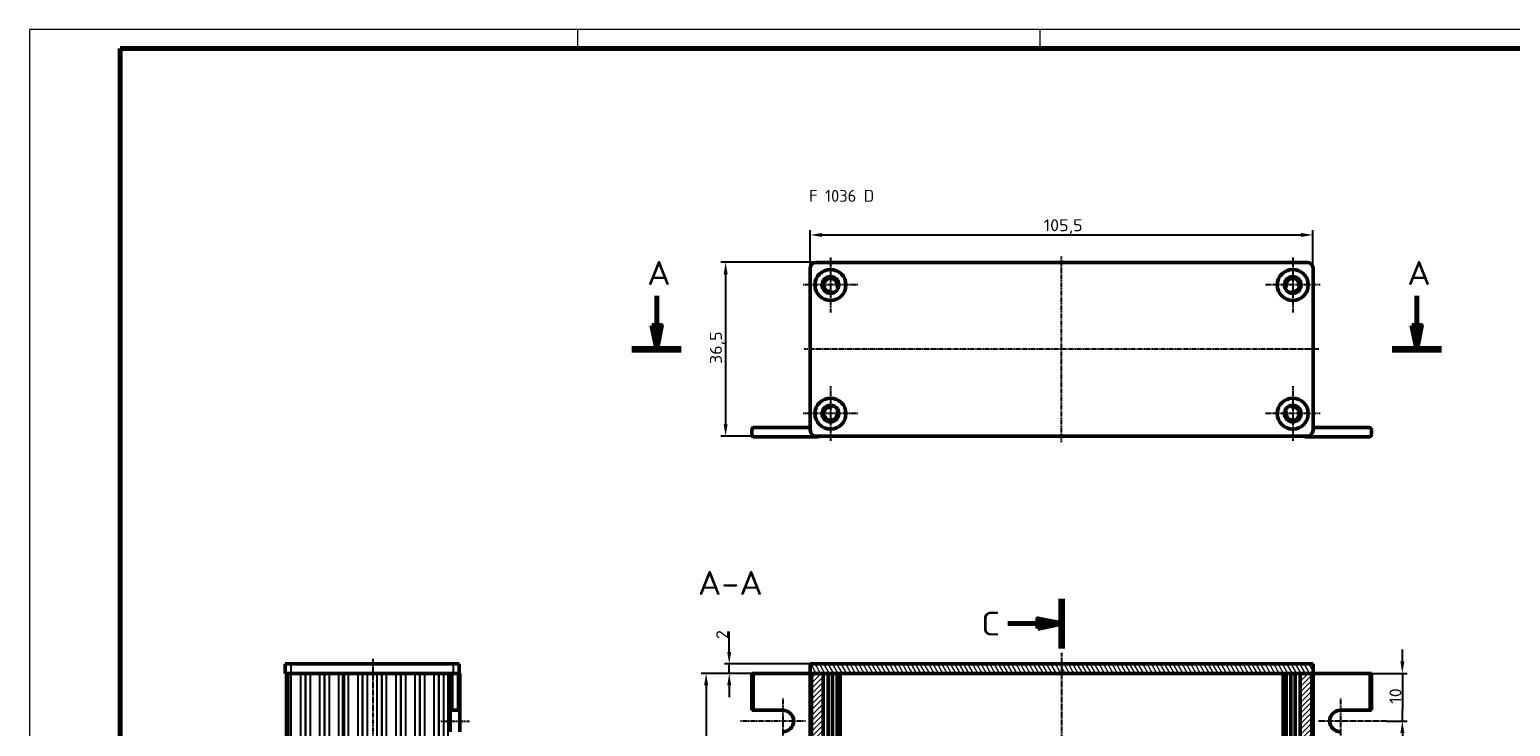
# Model space of a CAD drawing. Header units: millimetres. Extents: x 1 to 593, y 1 to 419.
# Tile 4 of 6: x 1 to 312, y 273 to 419. Entities that reach past the tile are written whole.
import ezdxf

# ---------------------------------------------------------------- set-up
doc = ezdxf.new("R2010")
doc.units = ezdxf.units.MM
doc.linetypes.add('CHAIN', pattern=[0.3543, 0.2362, -0.0295, 0.0591, -0.0295])
doc.linetypes.add('DASH_DOT', pattern=[0.37, 0.24, -0.06, 0.01, -0.06])
doc.layers.get('0').update_dxf_attribs({"lineweight": 25})
for name, color, linetype, lineweight in [('Bemaßung (ISO)', 1, 'Continuous', 25), ('Mittellinie (ISO)', 1, 'DASH_DOT', 25), ('Mittelpunktmarkierung (ISO)', 1, 'DASH_DOT', 25), ('Rahmen (ISO)', 7, 'Continuous', 70), ('Schnittlinie (ISO)', 3, 'CHAIN', 70), ('Schraffur (ISO)', 1, 'Continuous', 18), ('Sichtbar (ISO)', 7, 'Continuous', 50), ('Sichtbar schmal (ISO)', 1, 'Continuous', 25), ('Symbol (ISO)', 1, 'Continuous', 25)]:
    doc.layers.add(name, color=color, linetype=linetype, lineweight=lineweight)
doc.styles.add('2_5', font='isocpeur.ttf', dxfattribs={"width": 1.1})
doc.styles.add('5', font='isocpeur.ttf', dxfattribs={"width": 1.1})
doc.styles.add('Notiztext (DIN)', font='isocpeur.ttf', dxfattribs={"width": 1.1})
doc.dimstyles.new('Standard (DIN)', dxfattribs={"dimtxt": 2.5, "dimasz": 2.5, "dimexe": 1, "dimexo": 0, "dimgap": 0.2, "dimtad": 1, "dimdec": 6, "dimrnd": 1e-08, "dimtxsty": '2_5', "dimcen": 0.09, "dimdle": 7, "dimclrd": 256, "dimclre": 256, "dimclrt": 5, "dimadec": 6, "dimazin": 2, "dimtfac": 0.72, "dimtmove": 0, "dimatfit": 3, "dimfxl": 1, "dimtolj": 1, "dimlwd": -1, "dimlwe": -1, "dimarcsym": 0})

# ---------------------------------------------------------------- blocks, each defined once
blk = doc.blocks.new('2DTransSchnitt0')
at = {"layer": 'Schnittlinie (ISO)', "linetype": 'Continuous'}
for p, q in [((132.58, 363.15), (132.58, 356.9)), ((292.07, 363.15), (292.07, 356.9)), ((131.58, 356.9), (132.58, 351.9)), ((133.58, 356.9), (131.58, 356.9)), ((132.58, 356.9), (132.58, 351.9)), ((132.58, 351.9), (133.58, 356.9)), ((291.07, 356.9), (292.07, 351.9)), ((293.07, 356.9), (291.07, 356.9)), ((292.07, 356.9), (292.07, 351.9)), ((292.07, 351.9), (293.07, 356.9))]:
    blk.add_line(p, q, dxfattribs=at)
at = {"layer": 'Schnittlinie (ISO)', "linetype": 'Continuous', "lineweight": 140}
for p, q in [((127.4, 351.9), (137.75, 351.9)), ((286.9, 351.9), (297.25, 351.9))]:
    blk.add_line(p, q, dxfattribs=at)
at = {"layer": 'Schnittlinie (ISO)', "linetype": 'Continuous', "flags": 128}
for points in [[(131.58, 356.9), (132.58, 351.9), (133.58, 356.9), (131.58, 356.9)], [(291.07, 356.9), (292.07, 351.9), (293.07, 356.9), (291.07, 356.9)]]:
    blk.add_lwpolyline(points, dxfattribs=at)
at = {"layer": 'Schnittlinie (ISO)'}
for points in [[(131.58, 356.9), (132.58, 351.9), (133.58, 356.9), (131.58, 356.9)], [(291.07, 356.9), (292.07, 351.9), (293.07, 356.9), (291.07, 356.9)]]:
    blk.add_solid(points, dxfattribs=at)
at = {"layer": 'Schnittlinie (ISO)', "char_height": 5, "attachment_point": 7, "style": '5'}
for insert in [(130.58, 365.4), (290.07, 365.4)]:
    blk.add_mtext('A', dxfattribs=dict(at, insert=insert))
blk = doc.blocks.new('2DTransSchnitt1')
at = {"layer": 'Schnittlinie (ISO)', "linetype": 'Continuous', "lineweight": 140}
for p, q in [((217.55, 299.53), (217.55, 289.11)), ((217.55, 107.3), (217.55, 96.88))]:
    blk.add_line(p, q, dxfattribs=at)
at = {"layer": 'Schnittlinie (ISO)', "linetype": 'Continuous'}
for p, q in [((217.55, 294.32), (212.55, 295.32)), ((212.55, 295.32), (212.55, 293.32)), ((206.28, 294.32), (212.55, 294.32)), ((212.55, 294.32), (217.55, 294.32)), ((212.55, 293.32), (217.55, 294.32)), ((217.55, 102.09), (212.55, 103.09)), ((212.55, 103.09), (212.55, 101.09)), ((206.28, 102.09), (212.55, 102.09)), ((212.55, 102.09), (217.55, 102.09)), ((212.55, 101.09), (217.55, 102.09))]:
    blk.add_line(p, q, dxfattribs=at)
at = {"layer": 'Schnittlinie (ISO)', "linetype": 'Continuous', "flags": 128}
for points in [[(212.55, 293.32), (217.55, 294.32), (212.55, 295.32), (212.55, 293.32)], [(212.55, 101.09), (217.55, 102.09), (212.55, 103.09), (212.55, 101.09)]]:
    blk.add_lwpolyline(points, dxfattribs=at)
at = {"layer": 'Schnittlinie (ISO)'}
for points in [[(212.55, 293.32), (217.55, 294.32), (212.55, 295.32), (212.55, 293.32)], [(212.55, 101.09), (217.55, 102.09), (212.55, 103.09), (212.55, 101.09)]]:
    blk.add_solid(points, dxfattribs=at)
at = {"layer": 'Schnittlinie (ISO)', "char_height": 5, "attachment_point": 7, "style": '5'}
for insert in [(200.69, 291.82), (200.69, 99.59)]:
    blk.add_mtext('C', dxfattribs=dict(at, insert=insert))
blk = doc.blocks.new('*D8')
at = {"layer": 'Bemaßung (ISO)'}
for p, q in [((166.05, 370.15), (146.05, 370.15)), ((147.05, 367.65), (147.05, 336.15)), ((166.05, 333.65), (146.05, 333.65))]:
    blk.add_line(p, q, dxfattribs=at)
for points in [[(146.64, 367.65), (147.47, 367.65), (147.05, 370.15)], [(146.64, 336.15), (147.47, 336.15), (147.05, 333.65)]]:
    blk.add_solid(points, dxfattribs=at)
at = {"layer": 'Defpoints', "color": 0}
for p in [(166.05, 370.15), (147.05, 333.65), (166.05, 333.65)]:
    blk.add_point(p, dxfattribs=at)
at = {"layer": 'Bemaßung (ISO)', "color": 5, "insert": (146.85, 348.8), "char_height": 2.5, "attachment_point": 7, "rotation": 90, "style": '2_5'}
blk.add_mtext('\\A1;36,5', dxfattribs=at)
blk = doc.blocks.new('*D29')
at = {"layer": 'Bemaßung (ISO)'}
for p, q in [((289.05, 286.37), (289.05, 288.87)), ((282.05, 283.87), (290.05, 283.87)), ((289.05, 283.87), (289.05, 281.37)), ((289.05, 281.37), (289.05, 276.37)), ((285.75, 273.87), (290.05, 273.87)), ((289.05, 273.87), (289.05, 276.37)), ((289.05, 271.37), (289.05, 268.87))]:
    blk.add_line(p, q, dxfattribs=at)
for points in [[(288.64, 286.37), (289.47, 286.37), (289.05, 283.87)], [(288.64, 271.37), (289.47, 271.37), (289.05, 273.87)]]:
    blk.add_solid(points, dxfattribs=at)
at = {"layer": 'Defpoints', "color": 0}
for p in [(282.05, 283.87), (285.75, 273.87), (289.05, 273.87)]:
    blk.add_point(p, dxfattribs=at)
at = {"layer": 'Bemaßung (ISO)', "color": 5, "insert": (288.85, 277.49), "char_height": 2.5, "attachment_point": 7, "rotation": 90, "style": '2_5'}
blk.add_mtext('\\A1;10', dxfattribs=at)
blk = doc.blocks.new('*D30')
at = {"layer": 'Bemaßung (ISO)'}
for p, q in [((147.8, 288.37), (147.8, 292.64)), ((164.8, 285.87), (146.8, 285.87)), ((147.8, 283.87), (147.8, 285.87)), ((164.8, 283.87), (146.8, 283.87)), ((147.8, 281.37), (147.8, 278.87))]:
    blk.add_line(p, q, dxfattribs=at)
for points in [[(147.39, 288.37), (148.22, 288.37), (147.8, 285.87)], [(147.39, 281.37), (148.22, 281.37), (147.8, 283.87)]]:
    blk.add_solid(points, dxfattribs=at)
at = {"layer": 'Defpoints', "color": 0}
for p in [(164.8, 285.87), (147.8, 283.87), (164.8, 283.87)]:
    blk.add_point(p, dxfattribs=at)
at = {"layer": 'Bemaßung (ISO)', "color": 5, "insert": (147.6, 291.07), "char_height": 2.5, "attachment_point": 7, "rotation": 90, "style": '2_5'}
blk.add_mtext('\\A1;2', dxfattribs=at)
blk = doc.blocks.new('*D31')
at = {"layer": 'Bemaßung (ISO)'}
for p, q in [((153.05, 283.87), (141.95, 283.87)), ((142.95, 281.37), (142.95, 126.37)), ((153.05, 123.87), (141.95, 123.87))]:
    blk.add_line(p, q, dxfattribs=at)
for points in [[(142.54, 281.37), (143.37, 281.37), (142.95, 283.87)], [(142.54, 126.37), (143.37, 126.37), (142.95, 123.87)]]:
    blk.add_solid(points, dxfattribs=at)
at = {"layer": 'Defpoints', "color": 0}
for p in [(153.05, 283.87), (142.95, 123.87), (153.05, 123.87)]:
    blk.add_point(p, dxfattribs=at)
at = {"layer": 'Bemaßung (ISO)', "color": 5, "insert": (142.75, 188.82), "char_height": 2.5, "attachment_point": 7, "rotation": 90, "style": '2_5'}
blk.add_mtext('\\A1;\\fISOCPEUR|b0|i0;\\H2.4873;Profillänge L (160)', dxfattribs=at)
blk = doc.blocks.new('*D32')
at = {"layer": 'Bemaßung (ISO)'}
for p, q in [((164.8, 368.9), (164.8, 376.9)), ((270.3, 368.9), (270.3, 376.9)), ((167.3, 375.9), (267.8, 375.9))]:
    blk.add_line(p, q, dxfattribs=at)
for points in [[(167.3, 376.31), (167.3, 375.48), (164.8, 375.9)], [(267.8, 376.31), (267.8, 375.48), (270.3, 375.9)]]:
    blk.add_solid(points, dxfattribs=at)
at = {"layer": 'Defpoints', "color": 0}
for p in [(270.3, 375.9), (164.8, 368.9), (270.3, 368.9)]:
    blk.add_point(p, dxfattribs=at)
at = {"layer": 'Bemaßung (ISO)', "color": 5, "insert": (213.77, 376.1), "char_height": 2.5, "attachment_point": 7, "style": '2_5'}
blk.add_mtext('\\A1;105,5', dxfattribs=at)
blk = doc.blocks.new('Ränder Bopla-A2-Rahmen')
at = {"layer": 'Rahmen (ISO)', "color": 1, "lineweight": 18}
for p, q in [((593, 419), (1, 419)), ((1, 419), (1, 1)), ((116, 419), (116, 415)), ((213, 419), (213, 415))]:
    blk.add_line(p, q, dxfattribs=at)
at = {"layer": 'Rahmen (ISO)', "color": 91, "lineweight": 70}
for p, q in [((20, 415), (589, 415)), ((20, 5), (20, 415))]:
    blk.add_line(p, q, dxfattribs=at)

msp = doc.modelspace()

# ---------------------------------------------------------------- hatches: boundary and pattern name
at = {"layer": 'Schraffur (ISO)'}
h = msp.add_hatch(dxfattribs=at)
h.set_pattern_fill('ANSI31', color=256, scale=6.35, angle=75.000175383, style=0)
h.set_pattern_definition([(120.00018, (0, 0), (-0.6874064, -0.3968771), [])])
h.paths.add_polyline_path([(270.3043133, 283.8672441), (270.3043133, 285.8672441), (164.8043133, 285.8672441), (164.8043133, 283.8672441), (165.0543133, 283.8672441), (167.5043133, 283.8672441), (267.6043133, 283.8672441), (270.0543133, 283.8672441)])
h = msp.add_hatch(dxfattribs=at)
h.set_pattern_fill('ANSI31', color=256, scale=6.35, style=0)
h.set_pattern_definition([(45, (0, 0), (-0.561266, 0.561266), [])])
h.paths.add_polyline_path([(165.0543133, 123.8672441), (167.5043133, 123.8672441), (167.5043133, 283.8672441), (165.0543133, 283.8672441)])
h.paths.add_polyline_path([(267.6043133, 123.8672441), (270.0543133, 123.8672441), (270.0543133, 283.8672441), (267.6043133, 283.8672441)])

# ---------------------------------------------------------------- linework, layer by layer
at = {"layer": 'Mittellinie (ISO)', "linetype": 'CHAIN'}
for p, q in [((217.5543133, 332.3952953), (217.5543133, 371.3952953)), ((271.5543133, 351.8952953), (163.5543133, 351.8952953)), ((73.0784472, 119.9523041), (73.0784472, 287.0131518)), ((217.5543133, 288.1577018), (217.5543133, 118.5466068)), ((87.2784472, 273.8672441), (93.2784472, 273.8672441))]:
    msp.add_line(p, q, dxfattribs=at)
at = {"layer": 'Mittelpunktmarkierung (ISO)', "linetype": 'CHAIN'}
for p, q in [((169.0543133, 371.1452953), (169.0543133, 359.6452953)), ((266.0543133, 371.1452953), (266.0543133, 359.6452953)), ((174.8043133, 365.3952953), (163.3043133, 365.3952953)), ((271.8043133, 365.3952953), (260.3043133, 365.3952953)), ((169.0543133, 344.1452953), (169.0543133, 332.6452953)), ((266.0543133, 344.1452953), (266.0543133, 332.6452953)), ((174.8043133, 338.3952953), (163.3043133, 338.3952953)), ((271.8043133, 338.3952953), (260.3043133, 338.3952953)), ((159.0543133, 278.6172441), (159.0543133, 269.1172441)), ((276.0543133, 278.6172441), (276.0543133, 269.1172441)), ((163.8043133, 273.8672441), (150.146833, 273.8672441)), ((285.748871, 273.8672441), (271.3043133, 273.8672441))]:
    msp.add_line(p, q, dxfattribs=at)
at = {"layer": 'Sichtbar (ISO)'}
for p, q in [((166.0543133, 370.1452953), (269.0543133, 370.1452953)), ((164.8043133, 334.8952953), (164.8043133, 368.8952953)), ((270.3043133, 368.8952953), (270.3043133, 334.8952953)), ((169.4263313, 363.6852946), (169.3917763, 363.8441284)), ((170.5663947, 364.9119634), (170.7212264, 364.862472)), ((264.3874002, 364.862472), (264.5422319, 364.9119634)), ((265.7168503, 363.8441284), (265.6822953, 363.6852946)), ((169.3917763, 339.9464622), (169.4263313, 340.1052961)), ((170.7212264, 338.9281187), (170.5663947, 338.8786273)), ((264.5422319, 338.8786273), (264.3874002, 338.9281187)), ((265.6822953, 340.1052961), (265.7168503, 339.9464622)), ((152.5543133, 333.9952953), (152.5543133, 334.9952953)), ((153.0543133, 335.4952953), (164.5543133, 335.4952953)), ((166.3043133, 333.4952953), (153.0543133, 333.4952953)), ((269.0543133, 333.6452953), (166.0543133, 333.6452953)), ((268.8043133, 333.4952953), (282.0543133, 333.4952953)), ((282.0543133, 335.4952953), (270.5543133, 335.4952953)), ((282.5543133, 333.9952953), (282.5543133, 334.9952953)), ((54.6284472, 285.8672441), (55.8784472, 285.8672441)), ((54.6284472, 285.8672441), (54.6284472, 283.8672441)), ((89.8784472, 285.8672441), (55.8784472, 285.8672441)), ((89.8784472, 285.8672441), (91.1284472, 285.8672441)), ((91.1284472, 283.8672441), (91.1284472, 285.8672441)), ((270.3043133, 285.8672441), (164.8043133, 285.8672441)), ((164.8043133, 285.8672441), (164.8043133, 283.8672441)), ((270.3043133, 283.8672441), (270.3043133, 285.8672441)), ((55.8784472, 283.8672441), (54.6284472, 283.8672441)), ((54.8784472, 283.8672441), (54.8784472, 123.8672441)), ((55.188792, 123.8672441), (55.188792, 283.8672441)), ((55.8784472, 283.8672441), (89.2114599, 283.8672441)), ((66.8784472, 123.8672441), (66.8784472, 283.8672441)), ((66.8784472, 283.8672441), (66.8784472, 123.8672441)), ((89.2784472, 283.8672441), (89.2114599, 283.8672441)), ((89.2784472, 283.8672441), (89.2784472, 276.1172441)), ((89.2784472, 283.8672441), (89.7784472, 283.8672441)), ((90.7784472, 283.8672441), (89.7784472, 283.8672441)), ((90.7784472, 283.8672441), (91.2784472, 283.8672441)), ((91.2784472, 276.1172441), (91.2784472, 283.8672441)), ((152.5543133, 283.8672441), (152.5543133, 276.1172441)), ((152.5543133, 283.8672441), (153.0543133, 283.8672441)), ((153.0543133, 283.8672441), (164.5543133, 283.8672441)), ((164.8043133, 283.8672441), (164.5543133, 283.8672441)), ((164.8043133, 283.8672441), (270.3043133, 283.8672441)), ((167.5043133, 283.8672441), (165.0543133, 283.8672441)), ((165.0543133, 283.8672441), (165.0543133, 123.8672441)), ((167.5043133, 283.8672441), (167.5043133, 123.8672441)), ((168.5543133, 123.8672441), (168.5543133, 283.8672441)), ((169.4847436, 123.8672441), (169.4847436, 283.8672441)), ((170.4272888, 123.8672441), (170.4272888, 283.8672441)), ((171.0543133, 123.8672441), (171.0543133, 283.8672441)), ((264.0543133, 283.8672441), (264.0543133, 123.8672441)), ((264.6813378, 123.8672441), (264.6813378, 283.8672441)), ((265.623883, 283.8672441), (265.623883, 123.8672441)), ((266.5543133, 283.8672441), (266.5543133, 123.8672441)), ((270.0543133, 283.8672441), (267.6043133, 283.8672441)), ((267.6043133, 123.8672441), (267.6043133, 283.8672441)), ((270.0543133, 123.8672441), (270.0543133, 283.8672441)), ((270.5543133, 283.8672441), (270.3043133, 283.8672441)), ((282.0543133, 283.8672441), (270.5543133, 283.8672441)), ((282.0543133, 283.8672441), (282.5543133, 283.8672441)), ((282.5543133, 276.1172441), (282.5543133, 283.8672441)), ((89.2784472, 271.6172441), (89.2784472, 276.1172441)), ((89.7784472, 276.1172441), (89.2784472, 276.1172441)), ((89.7784472, 276.1172441), (90.7784472, 276.1172441)), ((91.2784472, 276.1172441), (90.7784472, 276.1172441)), ((91.2784472, 276.1172441), (91.2784472, 271.6172441)), ((153.0543133, 276.1172441), (152.5543133, 276.1172441)), ((153.0543133, 276.1172441), (159.0543133, 276.1172441)), ((276.0543133, 276.1172441), (282.0543133, 276.1172441)), ((282.5543133, 276.1172441), (282.0543133, 276.1172441))]:
    msp.add_line(p, q, dxfattribs=at)
for centre, radius in [((169.0543133, 365.3952953), 3.25), ((169.0543133, 365.3952953), 1.75), ((266.0543133, 365.3952953), 3.25), ((266.0543133, 365.3952953), 1.75), ((169.0543133, 338.3952953), 3.25), ((169.0543133, 338.3952953), 1.75), ((266.0543133, 338.3952953), 3.25), ((266.0543133, 338.3952953), 1.75)]:
    msp.add_circle(centre, radius, dxfattribs=at)
for centre, radius, start, end in [((166.0543133, 368.8952953), 1.25, 90, 180), ((269.0543133, 368.8952953), 1.25, 0, 90), ((169.0543133, 365.3952953), 1.4, 349.454444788, 275.092933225), ((266.0543133, 365.3952953), 1.4, 264.907066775, 190.545555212), ((169.1963476, 363.8016121), 0.2, 12.273689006, 95.092933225), ((170.6272888, 365.1024677), 0.2, 169.454444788, 252.273689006), ((264.4813378, 365.1024677), 0.2, 287.726310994, 10.545555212), ((265.912279, 363.8016121), 0.2, 84.907066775, 167.726310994), ((169.0543133, 338.3952953), 1.4, 84.907066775, 10.545555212), ((169.1963476, 339.9889786), 0.2, 264.907066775, 347.726310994), ((170.6272888, 338.6881229), 0.2, 107.726310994, 190.545555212), ((264.4813378, 338.6881229), 0.2, 349.454444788, 72.273689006), ((266.0543133, 338.3952953), 1.4, 169.454444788, 95.092933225), ((265.912279, 339.9889786), 0.2, 192.273689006, 275.092933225), ((153.0543133, 334.9952953), 0.5, 90, 180), ((153.0543133, 333.9952953), 0.5, 180, 270), ((164.5543133, 335.9952953), 0.5, 270, 300), ((166.0543133, 334.8952953), 1.25, 180, 270), ((166.3043133, 333.9952953), 0.5, 270, 315.572995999), ((268.8043133, 333.9952953), 0.5, 224.427004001, 270), ((269.0543133, 334.8952953), 1.25, 270, 0), ((270.5543133, 335.9952953), 0.5, 240, 270), ((282.0543133, 334.9952953), 0.5, 0, 90), ((282.0543133, 333.9952953), 0.5, 270, 0), ((159.0543133, 273.8672441), 2.25, 270, 90), ((276.0543133, 273.8672441), 2.25, 90, 270)]:
    msp.add_arc(centre, radius, start, end, dxfattribs=at)
at = {"layer": 'Sichtbar schmal (ISO)'}
for p, q in [((55.8784472, 283.8672441), (55.8784472, 285.8672441)), ((89.8784472, 285.8672441), (89.8784472, 283.8672441)), ((55.8426855, 283.8672441), (55.8426855, 123.8672441)), ((55.9169637, 123.8672441), (55.9169637, 283.8672441)), ((57.8399307, 283.8672441), (57.8399307, 123.8672441)), ((57.9142088, 123.8672441), (57.9142088, 283.8672441)), ((58.804169, 283.8672441), (58.804169, 123.8672441)), ((58.9527253, 123.8672441), (58.9527253, 283.8672441)), ((59.8426855, 283.8672441), (59.8426855, 123.8672441)), ((59.9169637, 123.8672441), (59.9169637, 283.8672441)), ((61.8399307, 283.8672441), (61.8399307, 123.8672441)), ((61.9142088, 123.8672441), (61.9142088, 283.8672441)), ((62.804169, 283.8672441), (62.804169, 123.8672441)), ((62.9527253, 123.8672441), (62.9527253, 283.8672441)), ((63.8426855, 283.8672441), (63.8426855, 123.8672441)), ((63.9169637, 123.8672441), (63.9169637, 283.8672441)), ((65.8399307, 283.8672441), (65.8399307, 123.8672441)), ((65.9142088, 123.8672441), (65.9142088, 283.8672441)), ((66.7527253, 283.8672441), (66.7527253, 123.8672441)), ((67.004169, 123.8672441), (67.004169, 283.8672441)), ((67.8426855, 283.8672441), (67.8426855, 123.8672441)), ((67.9169637, 123.8672441), (67.9169637, 283.8672441)), ((69.8399307, 283.8672441), (69.8399307, 123.8672441)), ((69.9142088, 123.8672441), (69.9142088, 283.8672441)), ((70.804169, 283.8672441), (70.804169, 123.8672441)), ((70.9527253, 123.8672441), (70.9527253, 283.8672441)), ((71.8426855, 283.8672441), (71.8426855, 123.8672441)), ((71.9169637, 123.8672441), (71.9169637, 283.8672441)), ((73.8399307, 283.8672441), (73.8399307, 123.8672441)), ((73.9142088, 123.8672441), (73.9142088, 283.8672441)), ((74.804169, 283.8672441), (74.804169, 123.8672441)), ((74.9527253, 123.8672441), (74.9527253, 283.8672441)), ((75.8426855, 283.8672441), (75.8426855, 123.8672441)), ((75.9169637, 123.8672441), (75.9169637, 283.8672441)), ((77.8399307, 283.8672441), (77.8399307, 123.8672441)), ((77.9142088, 123.8672441), (77.9142088, 283.8672441)), ((78.804169, 283.8672441), (78.804169, 123.8672441)), ((78.9527253, 123.8672441), (78.9527253, 283.8672441)), ((79.8426855, 283.8672441), (79.8426855, 123.8672441)), ((79.9169637, 123.8672441), (79.9169637, 283.8672441)), ((81.8399307, 283.8672441), (81.8399307, 123.8672441)), ((81.9142088, 123.8672441), (81.9142088, 283.8672441)), ((82.804169, 283.8672441), (82.804169, 123.8672441)), ((82.9527253, 123.8672441), (82.9527253, 283.8672441)), ((83.8426855, 283.8672441), (83.8426855, 123.8672441)), ((83.9169637, 123.8672441), (83.9169637, 283.8672441)), ((85.8399307, 283.8672441), (85.8399307, 123.8672441)), ((85.9142088, 123.8672441), (85.9142088, 283.8672441)), ((86.804169, 283.8672441), (86.804169, 123.8672441)), ((86.9527253, 123.8672441), (86.9527253, 283.8672441)), ((87.8426855, 283.8672441), (87.8426855, 123.8672441)), ((87.9169637, 123.8672441), (87.9169637, 283.8672441)), ((88.7784472, 283.8672441), (88.7784472, 123.8672441)), ((89.7784472, 276.1172441), (89.7784472, 283.8672441)), ((90.7784472, 283.8672441), (90.7784472, 276.1172441)), ((153.0543133, 276.1172441), (153.0543133, 283.8672441)), ((164.5543133, 283.8672441), (164.5543133, 123.8672441)), ((168.3543133, 283.8672441), (168.3543133, 123.8672441)), ((168.7543133, 123.8672441), (168.7543133, 283.8672441)), ((169.2847436, 283.8672441), (169.2847436, 123.8672441)), ((170.5663947, 123.8672441), (170.5663947, 283.8672441)), ((170.7934192, 283.8672441), (170.7934192, 123.8672441)), ((171.2543133, 123.8672441), (171.2543133, 283.8672441)), ((263.8543133, 283.8672441), (263.8543133, 123.8672441)), ((264.3152074, 123.8672441), (264.3152074, 283.8672441)), ((264.5422319, 283.8672441), (264.5422319, 123.8672441)), ((265.823883, 123.8672441), (265.823883, 283.8672441)), ((266.3543133, 283.8672441), (266.3543133, 123.8672441)), ((266.7543133, 123.8672441), (266.7543133, 283.8672441)), ((270.5543133, 123.8672441), (270.5543133, 283.8672441)), ((282.0543133, 283.8672441), (282.0543133, 276.1172441))]:
    msp.add_line(p, q, dxfattribs=at)

# ---------------------------------------------------------------- block references
msp.add_blockref('Ränder Bopla-A2-Rahmen', (0, 0))
at = {"layer": 'Schnittlinie (ISO)'}
for name in ['2DTransSchnitt0', '2DTransSchnitt1']:
    msp.add_blockref(name, (0, 0), dxfattribs=at)

# ---------------------------------------------------------------- texts
at = {"layer": 'Symbol (ISO)', "color": 5, "insert": (164.5458654, 385.3534482), "char_height": 2.5, "width": 17.881076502, "attachment_point": 1, "style": 'Notiztext (DIN)'}
msp.add_mtext('{\\fISOCPEUR|b0|i0;F 1036 D}', dxfattribs=at)
at = {"layer": 'Symbol (ISO)', "color": 3, "insert": (141.2179088, 300.3472047), "char_height": 5, "attachment_point": 7, "style": '5'}
msp.add_mtext('A-A', dxfattribs=at)

# ---------------------------------------------------------------- dimensions: what is measured, and where the dimension line sits
at = {"layer": 'Bemaßung (ISO)'}
dim = msp.add_linear_dim(base=(270.3043133, 375.8952953), p1=(164.8043133, 368.8952953), p2=(270.3043133, 368.8952953), dimstyle='Standard (DIN)', override={"dimgap": 0.2, "dimdec": 6, "dimtol": 0, "dimlim": 0, "dimtp": 0, "dimtm": 0, "dimtdec": 2, "dimtofl": 0, "dimatfit": 1}, dxfattribs=at)
dim.commit()
dim.dimension.update_dxf_attribs({"geometry": '*D32', "text_midpoint": (217.5543133, 375.8952953), "dimtype": 160})
for base, p1, p2, angle, override, picture, middle in [((147.0543133, 333.6452953), (166.0543133, 370.1452953), (166.0543133, 333.6452953), 270, {"dimgap": 0.2, "dimdec": 6, "dimtol": 0, "dimlim": 0, "dimtp": 0, "dimtm": 0, "dimtdec": 2, "dimtofl": 0, "dimatfit": 1}, '*D8', (147.0543133, 351.8952953)), ((147.8043133, 283.8672441), (164.8043133, 285.8672441), (164.8043133, 283.8672441), 90, {"dimgap": 0.2, "dimdec": 6, "dimtol": 0, "dimlim": 0, "dimtp": 0, "dimtm": 0, "dimtdec": 2, "dimtofl": 1, "dimatfit": 1}, '*D30', (147.8043133, 291.754744)), ((289.0543133, 273.8672441), (282.0543133, 283.8672441), (285.748871, 273.8672441), 90, {"dimgap": 0.2, "dimdec": 6, "dimtol": 0, "dimlim": 0, "dimtp": 0, "dimtm": 0, "dimtdec": 2, "dimtofl": 0}, '*D29', (289.0543133, 278.8672441))]:
    dim = msp.add_linear_dim(base=base, p1=p1, p2=p2, angle=angle, dimstyle='Standard (DIN)', override=override, dxfattribs=at)
    dim.commit()
    dim.dimension.update_dxf_attribs({"geometry": picture, "text_midpoint": middle, "dimtype": 160})
dim = msp.add_linear_dim(base=(142.9531712, 123.8672441), p1=(153.0543133, 283.8672441), p2=(153.0543133, 123.8672441), angle=270, text='\\fISOCPEUR|b0|i0;\\H2.4873;Profillänge L (<>)', dimstyle='Standard (DIN)', override={"dimgap": 0.2, "dimdec": 6, "dimtol": 0, "dimlim": 0, "dimtp": 0, "dimtm": 0, "dimtdec": 2, "dimtofl": 0, "dimatfit": 1}, dxfattribs=at)
dim.commit()
dim.dimension.update_dxf_attribs({"geometry": '*D31', "text_midpoint": (142.9531712, 203.8672441), "dimtype": 160})

doc.saveas('drawing.dxf')
